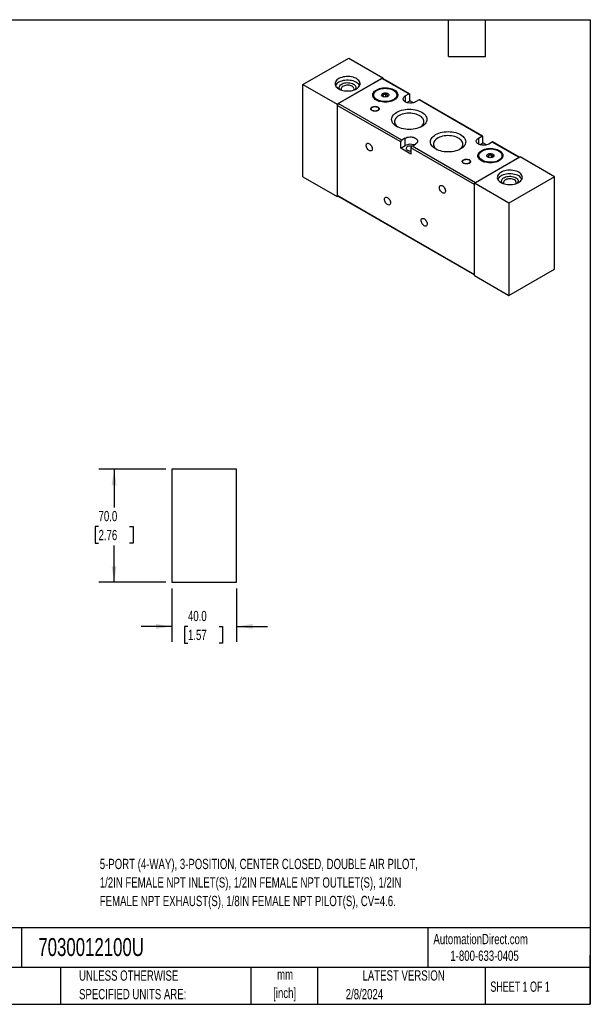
# Model space of a CAD drawing. Header units: millimetres. Extents: x 19 to 819, y 19 to 629.
# Tile 2 of 2: x 466 to 819, y 19 to 629. Entities that reach past the tile are written whole.
import ezdxf

# ---------------------------------------------------------------- set-up
doc = ezdxf.new("R2010")
doc.units = ezdxf.units.MM
doc.header["$LTSCALE"] = 3
doc.layers.add('DIMENSIONS', color=140, linetype='Continuous', lineweight=25)
doc.layers.add('TEXT', color=140, linetype='Continuous', lineweight=25)
doc.styles.add('SLDTEXTSTYLE0', font='TXT', dxfattribs={"width": 0.7})
doc.styles.add('SLDTEXTSTYLE1', font='TXT', dxfattribs={"width": 0.65})
doc.dimstyles.new('SLDDIMSTYLE0', dxfattribs={"dimtxt": 6.474023, "dimasz": 9.906, "dimexe": 0, "dimexo": 0.0625, "dimgap": 1.618506, "dimtad": 0, "dimtih": 1, "dimtoh": 1, "dimrnd": 1e-09, "dimzin": 4, "dimdsep": 46, "dimtxsty": 'SLDTEXTSTYLE0', "dimsah": 1, "dimcen": 0.09, "dimadec": 0, "dimazin": 1, "dimtfac": 1, "dimtofl": 0, "dimtmove": 0, "dimatfit": 3, "dimfxl": 0, "dimfrac": 2, "dimtolj": 1, "dimtzin": 12, "dimarcsym": 0})
doc.dimstyles.new('SLDDIMSTYLE3', dxfattribs={"dimtxt": 6.474023, "dimasz": 9.906, "dimexe": 0, "dimexo": 0.0625, "dimgap": 1.618506, "dimtad": 0, "dimtih": 1, "dimtoh": 1, "dimrnd": 1e-09, "dimzin": 4, "dimdsep": 46, "dimtxsty": 'SLDTEXTSTYLE0', "dimsah": 1, "dimcen": 0.09, "dimadec": 0, "dimazin": 1, "dimtfac": 1, "dimtmove": 0, "dimatfit": 0, "dimfxl": 0, "dimfrac": 2, "dimtolj": 1, "dimtzin": 12, "dimarcsym": 0})

# ---------------------------------------------------------------- blocks, each defined once
blk = doc.blocks.new('_D_8')
at = {"layer": 'DIMENSIONS'}
for p, q in [((560.28, 276.54), (560.28, 243.5)), ((600.28, 276.54), (600.28, 243.5)), ((560.28, 253.02), (541.23, 253.02)), ((570.22, 253.02), (568.04, 253.02)), ((568.04, 253.02), (568.04, 242.73)), ((589.45, 253.02), (591.63, 253.02)), ((591.63, 253.02), (591.63, 242.73)), ((600.28, 253.02), (619.33, 253.02)), ((568.04, 242.73), (570.22, 242.73)), ((591.63, 242.73), (589.45, 242.73))]:
    blk.add_line(p, q, dxfattribs=at)
for points in [[(560.28, 253.02), (550.37, 254.55), (550.37, 251.5)], [(600.28, 253.02), (610.18, 251.5), (610.18, 254.55)]]:
    blk.add_solid(points, dxfattribs=at)
at = {"layer": 'DIMENSIONS', "char_height": 6.35, "attachment_point": 1, "style": 'SLDTEXTSTYLE0'}
for s, insert in [('40.0', (570.22, 262.66)), ('1.57', (570.22, 250.92))]:
    blk.add_mtext(s, dxfattribs=dict(at, insert=insert))
blk = doc.blocks.new('_D_9')
at = {"layer": 'DIMENSIONS'}
for p, q in [((556.47, 350.35), (515, 350.35)), ((524.52, 350.35), (524.52, 326.6)), ((514.9, 314.86), (512.73, 314.86)), ((512.73, 314.86), (512.73, 304.57)), ((534.14, 314.86), (536.31, 314.86)), ((536.31, 314.86), (536.31, 304.57)), ((512.73, 304.57), (514.9, 304.57)), ((524.52, 280.35), (524.52, 303.12)), ((536.31, 304.57), (534.14, 304.57)), ((556.47, 280.35), (515, 280.35))]:
    blk.add_line(p, q, dxfattribs=at)
for points in [[(524.52, 350.35), (523, 340.45), (526.04, 340.45)], [(524.52, 280.35), (526.04, 290.26), (523, 290.26)]]:
    blk.add_solid(points, dxfattribs=at)
at = {"layer": 'DIMENSIONS', "char_height": 6.35, "attachment_point": 1, "style": 'SLDTEXTSTYLE0'}
for s, insert in [('70.0', (514.9, 324.5)), ('2.76', (514.9, 312.76))]:
    blk.add_mtext(s, dxfattribs=dict(at, insert=insert))

msp = doc.modelspace()

# ---------------------------------------------------------------- linework, layer by layer
for p, q in [((641.381, 588.579), (669.665, 604.907)), ((669.665, 604.907), (690.878, 592.661)), ((690.878, 592.661), (662.594, 576.333)), ((663.23, 576.7), (690.242, 592.294)), ((706.859, 582.701), (690.242, 592.294)), ((707.309, 582.745), (690.692, 592.338)), ((690.878, 592.231), (690.878, 592.661)), ((641.381, 531.421), (641.381, 588.579)), ((641.381, 588.579), (662.594, 576.333)), ((684.792, 581.297), (684.715, 581.109)), ((684.792, 581.884), (684.792, 580.921)), ((690.619, 581.382), (691.067, 580.968)), ((691.067, 580.972), (691.067, 582.348)), ((692.74, 580.787), (692.74, 582.607)), ((699.792, 580.921), (699.792, 581.884)), ((699.87, 581.109), (699.792, 581.297)), ((704.667, 581.435), (706.859, 582.701)), ((704.667, 581.435), (704.667, 577.762)), ((707.495, 578.496), (707.495, 582.333)), ((662.594, 576.333), (662.594, 519.175)), ((662.594, 575.598), (662.594, 519.91)), ((701.838, 552.943), (662.594, 575.598)), ((702.475, 554.045), (663.23, 576.7)), ((683.528, 573.475), (683.528, 573.312)), ((688.328, 573.312), (688.328, 573.475)), ((705.542, 577.368), (707.495, 578.496)), ((709.69, 577.228), (707.495, 578.496)), ((713.223, 579.027), (711.031, 577.762)), ((752.113, 556.576), (713.223, 579.027)), ((752.563, 556.62), (713.673, 579.072)), ((704.667, 555.31), (702.475, 554.045)), ((704.667, 550.738), (704.667, 555.31)), ((749.921, 555.31), (752.113, 556.576)), ((749.921, 555.31), (749.921, 551.637)), ((752.75, 552.371), (752.75, 556.208)), ((701.838, 549.105), (701.838, 552.943)), ((701.838, 549.105), (704.667, 550.738)), ((708.202, 545.431), (701.838, 549.105)), ((747.447, 526.614), (708.202, 549.269)), ((708.202, 549.269), (708.202, 545.431)), ((708.838, 550.371), (711.031, 551.637)), ((748.083, 527.716), (708.838, 550.371)), ((750.797, 551.243), (752.75, 552.371)), ((754.945, 551.103), (752.75, 552.371)), ((758.477, 552.902), (756.285, 551.637)), ((775.094, 543.309), (758.477, 552.902)), ((775.358, 543.461), (758.927, 552.947)), ((747.447, 527.348), (775.731, 543.677)), ((775.094, 543.309), (748.083, 527.716)), ((749.846, 543.742), (749.769, 543.554)), ((749.846, 544.33), (749.846, 543.366)), ((756.121, 544.793), (756.121, 543.417)), ((757.794, 545.052), (757.794, 543.232)), ((764.846, 543.366), (764.846, 544.33)), ((764.923, 543.554), (764.846, 543.742)), ((796.944, 531.43), (775.731, 543.677)), ((740.097, 540.819), (740.097, 540.656)), ((744.897, 540.656), (744.897, 540.819)), ((641.381, 531.421), (662.594, 519.175)), ((796.944, 531.43), (768.66, 515.102)), ((796.944, 474.273), (796.944, 531.43)), ((768.66, 515.102), (747.447, 527.348)), ((747.447, 470.191), (747.447, 527.348)), ((747.447, 470.925), (747.447, 526.614)), ((662.594, 519.91), (747.447, 470.925)), ((662.594, 519.175), (662.967, 519.39)), ((662.78, 519.498), (747.447, 470.621)), ((768.66, 515.102), (768.66, 457.944)), ((747.447, 470.191), (768.66, 457.944)), ((768.66, 457.944), (796.944, 474.273)), ((560.276, 350.353), (560.276, 280.353)), ((600.276, 350.353), (560.276, 350.353)), ((600.276, 280.353), (600.276, 350.353)), ((560.276, 280.353), (600.276, 280.353))]:
    msp.add_line(p, q)
at = {"flags": 128}
for points in [[(663.478, 585.824), (664.257, 585.43), (665.12, 585.1), (666.052, 584.84), (667.035, 584.653), (668.053, 584.544), (669.087, 584.514), (670.119, 584.564), (671.13, 584.693), (672.102, 584.898), (673.018, 585.176), (673.862, 585.523), (674.618, 585.931), (675.273, 586.394), (675.815, 586.903), (676.235, 587.449), (676.526, 588.023), (676.681, 588.614), (676.698, 589.211), (676.577, 589.805), (676.32, 590.384), (675.932, 590.938), (675.419, 591.457), (674.792, 591.932), (674.059, 592.355), (673.236, 592.718), (672.337, 593.014), (671.377, 593.238), (670.374, 593.386), (669.346, 593.456), (668.311, 593.446), (667.287, 593.356), (666.293, 593.189), (665.347, 592.946), (664.465, 592.633), (663.664, 592.255), (662.957, 591.818), (662.356, 591.331), (661.874, 590.802), (661.518, 590.241), (661.295, 589.658), (661.209, 589.062), (661.261, 588.465), (661.45, 587.878), (661.773, 587.31), (662.224, 586.772), (662.796, 586.274), (663.478, 585.824)], [(676.45, 587.844), (676.32, 588.098), (675.932, 588.652), (675.419, 589.171), (674.792, 589.646), (674.059, 590.069), (673.236, 590.431), (672.337, 590.727), (671.377, 590.951), (670.374, 591.1), (669.346, 591.169), (668.311, 591.159), (667.287, 591.07), (666.293, 590.902), (665.347, 590.66), (664.465, 590.347), (663.664, 589.968), (662.957, 589.532), (662.356, 589.045), (661.874, 588.516), (661.518, 587.955), (661.465, 587.844)], [(664.327, 585.4), (664.022, 585.853), (663.847, 586.333), (663.812, 586.824), (663.917, 587.311), (664.16, 587.782), (664.534, 588.223), (665.028, 588.622), (665.629, 588.97), (666.321, 589.255), (667.086, 589.471), (667.901, 589.611), (668.745, 589.671), (669.595, 589.651), (670.427, 589.55), (671.22, 589.372), (671.95, 589.121), (672.599, 588.803), (673.149, 588.428), (673.584, 588.007), (673.894, 587.549), (674.068, 587.069), (674.103, 586.578), (673.998, 586.091), (673.755, 585.62), (673.588, 585.4)], [(672.79, 585.099), (672.921, 585.444), (672.955, 585.87), (672.853, 586.292), (672.618, 586.697), (672.259, 587.069), (671.787, 587.397), (671.219, 587.669), (670.574, 587.877), (669.874, 588.012), (669.142, 588.071), (668.405, 588.051), (667.686, 587.954), (667.01, 587.782), (666.401, 587.541), (665.879, 587.239), (665.462, 586.888), (665.163, 586.498), (664.994, 586.083), (664.96, 585.657), (665.062, 585.234), (665.125, 585.099)], [(686.812, 578.884), (686.131, 579.334), (685.559, 579.832), (685.108, 580.37), (684.784, 580.938), (684.595, 581.526), (684.543, 582.123), (684.63, 582.718), (684.853, 583.302), (685.209, 583.863), (685.691, 584.392), (686.291, 584.879), (686.998, 585.315), (687.8, 585.693), (688.682, 586.007), (689.628, 586.249), (690.622, 586.417), (691.645, 586.506), (692.681, 586.516), (693.709, 586.446), (694.712, 586.298), (695.671, 586.074), (696.571, 585.778), (697.394, 585.416), (698.126, 584.993), (698.754, 584.518), (699.267, 583.999), (699.655, 583.445), (699.912, 582.866), (700.032, 582.272), (700.015, 581.674), (699.86, 581.083), (699.57, 580.51), (699.15, 579.964), (698.607, 579.454), (697.952, 578.992), (697.196, 578.583), (696.353, 578.237), (695.437, 577.959), (694.464, 577.753), (693.453, 577.624), (692.422, 577.574), (691.388, 577.604), (690.37, 577.714), (689.386, 577.9), (688.455, 578.161), (687.591, 578.491), (686.812, 578.884)], [(686.989, 578.823), (686.316, 579.268), (685.755, 579.762), (685.315, 580.296), (685.005, 580.859), (684.832, 581.442), (684.797, 582.032), (684.901, 582.62), (685.144, 583.194), (685.519, 583.744), (686.021, 584.259), (686.639, 584.73), (687.363, 585.148), (688.179, 585.505), (689.071, 585.794), (690.023, 586.011), (691.018, 586.151), (692.036, 586.212), (693.059, 586.191), (694.068, 586.091), (695.044, 585.912), (695.968, 585.658), (696.824, 585.334), (697.595, 584.946), (698.268, 584.501), (698.83, 584.006), (699.269, 583.473), (699.579, 582.91), (699.753, 582.327), (699.788, 581.737), (699.683, 581.149), (699.441, 580.575), (699.065, 580.025), (698.564, 579.51), (697.945, 579.039), (697.221, 578.621), (696.406, 578.264), (695.86, 578.076)], [(697.351, 579.128), (696.597, 578.75), (695.76, 578.436), (694.856, 578.192), (693.901, 578.024), (692.916, 577.934), (691.918, 577.924), (690.927, 577.994), (689.963, 578.143), (689.045, 578.368), (688.189, 578.665), (687.413, 579.028), (686.733, 579.449), (686.16, 579.921), (685.707, 580.434), (685.382, 580.979), (685.192, 581.544), (685.14, 582.12), (685.227, 582.694), (685.451, 583.255), (685.809, 583.793), (686.293, 584.297), (686.893, 584.757), (687.599, 585.164), (688.396, 585.511), (689.269, 585.791), (690.201, 585.997), (691.173, 586.127), (692.167, 586.177), (693.164, 586.147), (694.144, 586.037), (695.087, 585.849), (695.977, 585.588), (696.794, 585.257), (697.524, 584.864), (698.152, 584.416), (698.666, 583.923), (699.056, 583.392), (699.314, 582.836), (699.436, 582.264), (699.419, 581.688), (699.262, 581.119), (698.971, 580.568), (698.549, 580.046), (698.005, 579.562), (697.351, 579.128)], [(690.715, 581.137), (690.373, 581.392), (690.151, 581.689), (690.063, 582.007), (690.116, 582.329), (690.305, 582.632), (690.619, 582.899), (691.039, 583.113), (691.537, 583.259), (692.082, 583.329), (692.641, 583.319), (693.178, 583.229), (693.659, 583.065), (694.054, 582.837), (694.339, 582.559), (694.495, 582.249), (694.512, 581.927), (694.39, 581.612), (694.137, 581.324), (693.767, 581.082), (693.305, 580.901), (692.779, 580.791), (692.222, 580.761), (691.67, 580.812), (691.157, 580.94), (690.715, 581.137)], [(711.031, 577.762), (710.43, 577.471), (709.75, 577.244), (709.013, 577.089), (708.241, 577.011), (707.456, 577.011), (706.684, 577.089), (705.947, 577.244), (705.267, 577.471), (704.667, 577.762), (704.162, 578.109), (703.77, 578.501), (703.502, 578.926), (703.366, 579.372), (703.366, 579.825), (703.502, 580.271), (703.77, 580.696), (704.162, 581.089), (704.667, 581.435)], [(684.09, 572.414), (683.715, 572.688), (683.46, 573.003), (683.338, 573.345), (683.356, 573.693), (683.512, 574.03), (683.798, 574.336), (684.2, 574.597), (684.694, 574.797), (685.255, 574.925), (685.853, 574.976), (686.454, 574.945), (687.027, 574.836), (687.541, 574.653), (687.968, 574.406), (688.285, 574.11), (688.475, 573.779), (688.527, 573.432), (688.44, 573.087), (688.217, 572.763), (687.87, 572.478), (687.42, 572.246), (686.888, 572.081), (686.305, 571.99), (685.702, 571.98), (685.11, 572.051), (684.563, 572.198), (684.09, 572.414)], [(684.231, 572.496), (683.874, 572.759), (683.637, 573.063), (683.533, 573.392), (683.568, 573.725), (683.74, 574.044), (684.039, 574.33), (684.448, 574.566), (684.943, 574.739), (685.496, 574.838), (686.073, 574.858), (686.642, 574.798), (687.17, 574.661), (687.625, 574.455), (687.982, 574.192), (688.22, 573.888), (688.324, 573.559), (688.289, 573.226), (688.117, 572.907), (687.817, 572.621), (687.408, 572.385), (686.913, 572.212), (686.361, 572.113), (685.783, 572.093), (685.214, 572.153), (684.687, 572.29), (684.231, 572.496)], [(699.434, 562.495), (698.619, 563.021), (697.912, 563.596), (697.321, 564.214), (696.853, 564.866), (696.515, 565.544), (696.31, 566.24), (696.241, 566.944), (696.31, 567.649), (696.515, 568.344), (696.853, 569.022), (697.321, 569.674), (697.912, 570.292), (698.619, 570.867), (699.434, 571.394), (700.345, 571.864), (701.342, 572.272), (702.412, 572.614), (703.541, 572.884), (704.716, 573.079), (705.921, 573.197), (707.141, 573.237), (708.362, 573.197), (709.567, 573.079), (710.741, 572.884), (711.871, 572.614), (712.941, 572.272), (713.937, 571.864), (714.849, 571.394), (715.663, 570.867), (716.371, 570.292), (716.962, 569.674), (717.43, 569.022), (717.768, 568.344), (717.973, 567.649), (718.041, 566.944), (717.973, 566.24), (717.768, 565.544), (717.43, 564.866), (716.962, 564.214), (716.371, 563.596), (715.663, 563.021), (714.849, 562.495), (713.937, 562.025), (712.941, 561.616), (711.871, 561.275), (710.741, 561.005), (709.567, 560.81), (708.362, 560.691), (707.141, 560.652), (705.921, 560.691), (704.716, 560.81), (703.541, 561.005), (702.412, 561.275), (701.342, 561.616), (700.345, 562.025), (699.434, 562.495)], [(714.157, 562.129), (714.49, 562.375), (715.094, 562.92), (715.578, 563.503), (715.934, 564.117), (716.157, 564.751), (716.244, 565.396), (716.192, 566.042), (716.003, 566.68), (715.68, 567.3), (715.227, 567.892), (714.652, 568.447), (713.962, 568.957), (713.17, 569.415), (712.286, 569.813), (711.324, 570.145), (710.299, 570.406), (709.226, 570.593), (708.121, 570.702), (707.001, 570.732), (705.884, 570.682), (704.785, 570.553), (703.723, 570.348), (702.712, 570.068), (701.768, 569.719), (700.906, 569.306), (700.138, 568.834), (699.476, 568.312), (698.931, 567.747), (698.51, 567.147), (698.22, 566.522), (698.065, 565.881), (698.048, 565.234), (698.169, 564.591), (698.425, 563.961), (698.814, 563.354), (699.329, 562.78), (699.962, 562.246), (700.125, 562.129)], [(704.667, 555.31), (705.267, 555.601), (705.947, 555.828), (706.684, 555.983), (707.456, 556.061), (708.241, 556.061), (709.013, 555.983), (709.75, 555.828), (710.43, 555.601), (711.031, 555.31), (711.535, 554.964), (711.927, 554.571), (712.195, 554.146), (712.331, 553.7), (712.331, 553.247), (712.195, 552.801), (711.927, 552.376), (711.535, 551.983), (711.031, 551.637)], [(723.476, 548.616), (722.661, 549.142), (721.954, 549.718), (721.363, 550.335), (720.895, 550.987), (720.556, 551.665), (720.352, 552.361), (720.283, 553.065), (720.352, 553.77), (720.556, 554.465), (720.895, 555.144), (721.363, 555.795), (721.954, 556.413), (722.661, 556.989), (723.476, 557.515), (724.387, 557.985), (725.384, 558.393), (726.454, 558.735), (727.583, 559.005), (728.758, 559.2), (729.963, 559.318), (731.183, 559.358), (732.403, 559.318), (733.609, 559.2), (734.783, 559.005), (735.912, 558.735), (736.982, 558.393), (737.979, 557.985), (738.891, 557.515), (739.705, 556.989), (740.412, 556.413), (741.004, 555.795), (741.471, 555.144), (741.81, 554.465), (742.015, 553.77), (742.083, 553.065), (742.015, 552.361), (741.81, 551.665), (741.471, 550.987), (741.004, 550.335), (740.412, 549.718), (739.705, 549.142), (738.891, 548.616), (737.979, 548.146), (736.982, 547.737), (735.912, 547.396), (734.783, 547.126), (733.609, 546.931), (732.403, 546.812), (731.183, 546.773), (729.963, 546.812), (728.758, 546.931), (727.583, 547.126), (726.454, 547.396), (725.384, 547.737), (724.387, 548.146), (723.476, 548.616)], [(738.199, 548.25), (738.531, 548.496), (739.136, 549.041), (739.62, 549.624), (739.976, 550.238), (740.199, 550.872), (740.285, 551.517), (740.233, 552.164), (740.044, 552.801), (739.721, 553.421), (739.268, 554.013), (738.693, 554.568), (738.004, 555.078), (737.212, 555.536), (736.328, 555.934), (735.366, 556.266), (734.34, 556.527), (733.267, 556.714), (732.162, 556.823), (731.043, 556.853), (729.925, 556.803), (728.827, 556.674), (727.764, 556.469), (726.753, 556.189), (725.81, 555.84), (724.947, 555.427), (724.18, 554.955), (723.518, 554.433), (722.973, 553.868), (722.552, 553.268), (722.262, 552.643), (722.107, 552.002), (722.09, 551.355), (722.21, 550.712), (722.467, 550.082), (722.856, 549.475), (723.37, 548.901), (724.004, 548.367), (724.167, 548.25)], [(756.285, 551.637), (755.684, 551.345), (755.005, 551.119), (754.268, 550.964), (753.496, 550.886), (752.711, 550.886), (751.939, 550.964), (751.202, 551.119), (750.522, 551.345), (749.921, 551.637), (749.417, 551.983), (749.025, 552.376), (748.757, 552.801), (748.62, 553.247), (748.62, 553.7), (748.757, 554.146), (749.025, 554.571), (749.417, 554.964), (749.921, 555.31)], [(682.393, 547.633), (681.961, 547.941), (681.552, 548.349), (681.188, 548.835), (680.89, 549.373), (680.672, 549.933), (680.547, 550.487), (680.522, 551.003), (680.598, 551.454), (680.77, 551.816), (681.03, 552.069), (681.363, 552.199), (681.752, 552.201), (682.175, 552.072), (682.61, 551.821), (683.034, 551.461), (683.422, 551.011), (683.756, 550.495), (684.015, 549.942), (684.188, 549.381), (684.263, 548.843), (684.238, 548.356), (684.113, 547.947), (683.896, 547.637), (683.597, 547.444), (683.234, 547.378), (682.825, 547.442), (682.393, 547.633)], [(708.779, 550.333), (708.384, 550.399), (707.771, 550.43), (707.163, 550.379), (706.591, 550.247), (706.087, 550.044), (705.678, 549.778), (705.386, 549.466), (705.227, 549.123), (705.209, 548.768), (705.333, 548.42), (705.593, 548.098), (705.975, 547.819)], [(751.866, 541.329), (751.184, 541.779), (750.613, 542.278), (750.161, 542.815), (749.838, 543.383), (749.649, 543.971), (749.597, 544.568), (749.683, 545.163), (749.907, 545.747), (750.263, 546.308), (750.745, 546.837), (751.345, 547.324), (752.052, 547.761), (752.854, 548.139), (753.736, 548.452), (754.682, 548.694), (755.676, 548.862), (756.699, 548.951), (757.734, 548.961), (758.763, 548.892), (759.766, 548.743), (760.725, 548.519), (761.625, 548.223), (762.448, 547.861), (763.18, 547.438), (763.808, 546.963), (764.32, 546.444), (764.709, 545.89), (764.965, 545.311), (765.086, 544.717), (765.069, 544.12), (764.914, 543.529), (764.624, 542.955), (764.204, 542.409), (763.661, 541.9), (763.006, 541.437), (762.25, 541.029), (761.406, 540.682), (760.49, 540.404), (759.518, 540.198), (758.507, 540.07), (757.476, 540.02), (756.442, 540.05), (755.424, 540.159), (754.44, 540.345), (753.508, 540.606), (752.645, 540.936), (751.866, 541.329)], [(752.043, 541.268), (751.37, 541.714), (750.809, 542.208), (750.369, 542.741), (750.059, 543.305), (749.885, 543.887), (749.85, 544.478), (749.955, 545.065), (750.197, 545.639), (750.573, 546.189), (751.075, 546.704), (751.693, 547.175), (752.417, 547.593), (753.233, 547.95), (754.125, 548.24), (755.077, 548.456), (756.072, 548.596), (757.09, 548.657), (758.113, 548.637), (759.122, 548.536), (760.097, 548.357), (761.022, 548.104), (761.878, 547.78), (762.649, 547.391), (763.322, 546.946), (763.883, 546.452), (764.323, 545.918), (764.633, 545.355), (764.807, 544.772), (764.842, 544.182), (764.737, 543.594), (764.495, 543.02), (764.119, 542.47), (763.617, 541.955), (762.999, 541.484), (762.275, 541.066), (761.459, 540.709), (760.914, 540.521)], [(762.404, 547.413), (763.059, 546.978), (763.603, 546.495), (764.024, 545.973), (764.316, 545.422), (764.472, 544.853), (764.49, 544.277), (764.368, 543.705), (764.11, 543.149), (763.72, 542.618), (763.206, 542.124), (762.578, 541.677), (761.848, 541.284), (761.03, 540.953), (760.141, 540.692), (759.197, 540.504), (758.218, 540.394), (757.221, 540.364), (756.227, 540.414), (755.255, 540.544), (754.323, 540.75), (753.45, 541.03), (752.653, 541.376), (751.947, 541.784), (751.347, 542.244), (750.863, 542.748), (750.505, 543.286), (750.28, 543.847), (750.194, 544.421), (750.246, 544.996), (750.436, 545.562), (750.761, 546.107), (751.214, 546.62), (751.787, 547.092), (752.467, 547.513), (753.243, 547.876), (754.098, 548.173), (755.017, 548.398), (755.981, 548.547), (756.972, 548.617), (757.969, 548.607), (758.955, 548.517), (759.91, 548.348), (760.814, 548.105), (761.651, 547.791), (762.404, 547.413)], [(755.769, 543.583), (755.427, 543.838), (755.205, 544.134), (755.117, 544.453), (755.17, 544.774), (755.359, 545.077), (755.673, 545.344), (756.093, 545.558), (756.591, 545.704), (757.136, 545.775), (757.695, 545.764), (758.232, 545.674), (758.713, 545.51), (759.108, 545.282), (759.393, 545.004), (759.549, 544.694), (759.566, 544.372), (759.444, 544.057), (759.19, 543.769), (758.821, 543.527), (758.358, 543.346), (757.832, 543.237), (757.276, 543.206), (756.724, 543.257), (756.211, 543.385), (755.769, 543.583)], [(740.658, 539.758), (740.284, 540.031), (740.029, 540.347), (739.907, 540.688), (739.924, 541.037), (740.08, 541.373), (740.367, 541.68), (740.768, 541.94), (741.263, 542.14), (741.824, 542.269), (742.421, 542.319), (743.023, 542.289), (743.596, 542.179), (744.109, 541.997), (744.536, 541.75), (744.853, 541.453), (745.043, 541.123), (745.096, 540.776), (745.008, 540.431), (744.785, 540.107), (744.439, 539.821), (743.988, 539.59), (743.457, 539.424), (742.874, 539.334), (742.27, 539.324), (741.679, 539.394), (741.132, 539.542), (740.658, 539.758)], [(740.8, 539.839), (740.443, 540.102), (740.205, 540.407), (740.101, 540.736), (740.136, 541.069), (740.308, 541.388), (740.608, 541.674), (741.017, 541.91), (741.512, 542.083), (742.064, 542.182), (742.642, 542.202), (743.211, 542.142), (743.738, 542.005), (744.194, 541.799), (744.551, 541.536), (744.788, 541.231), (744.892, 540.903), (744.857, 540.569), (744.685, 540.251), (744.386, 539.965), (743.977, 539.729), (743.482, 539.556), (742.929, 539.456), (742.352, 539.436), (741.783, 539.496), (741.255, 539.633), (740.8, 539.839)], [(774.847, 534.186), (774.068, 534.579), (773.204, 534.909), (772.273, 535.17), (771.289, 535.356), (770.271, 535.466), (769.237, 535.496), (768.206, 535.446), (767.195, 535.317), (766.223, 535.111), (765.306, 534.833), (764.463, 534.487), (763.707, 534.078), (763.052, 533.616), (762.509, 533.107), (762.089, 532.56), (761.799, 531.987), (761.644, 531.396), (761.627, 530.798), (761.747, 530.204), (762.004, 529.626), (762.392, 529.071), (762.905, 528.552), (763.533, 528.077), (764.265, 527.654), (765.088, 527.292), (765.988, 526.996), (766.947, 526.772), (767.95, 526.624), (768.978, 526.554), (770.014, 526.564), (771.037, 526.653), (772.031, 526.821), (772.977, 527.063), (773.859, 527.377), (774.661, 527.755), (775.368, 528.191), (775.968, 528.678), (776.45, 529.207), (776.806, 529.768), (777.029, 530.352), (777.116, 530.948), (777.064, 531.544), (776.875, 532.132), (776.551, 532.7), (776.1, 533.238), (775.528, 533.736), (774.847, 534.186)], [(774.847, 531.9), (774.068, 532.293), (773.204, 532.623), (772.273, 532.884), (771.289, 533.07), (770.271, 533.179), (769.237, 533.209), (768.206, 533.159), (767.195, 533.031), (766.223, 532.825), (765.306, 532.547), (764.463, 532.2), (763.707, 531.792), (763.052, 531.329), (762.509, 530.82), (762.089, 530.274), (761.874, 529.879)], [(764.736, 527.435), (764.431, 527.888), (764.256, 528.368), (764.221, 528.859), (764.326, 529.346), (764.569, 529.817), (764.943, 530.258), (765.437, 530.657), (766.038, 531.005), (766.731, 531.29), (767.495, 531.506), (768.31, 531.646), (769.154, 531.706), (770.004, 531.686), (770.836, 531.585), (771.629, 531.407), (772.359, 531.156), (773.008, 530.838)], [(773.008, 530.838), (773.558, 530.464), (773.994, 530.042), (774.303, 529.584), (774.477, 529.104), (774.512, 528.613), (774.407, 528.126), (774.165, 527.655), (773.997, 527.435)], [(727.648, 521.508), (727.215, 521.816), (726.807, 522.224), (726.443, 522.71), (726.144, 523.248), (725.927, 523.808), (725.802, 524.362), (725.777, 524.878), (725.852, 525.329), (726.025, 525.691), (726.285, 525.944), (726.618, 526.074), (727.007, 526.075), (727.43, 525.947), (727.865, 525.696), (728.288, 525.335), (728.677, 524.886), (729.011, 524.37), (729.27, 523.817), (729.443, 523.256), (729.518, 522.718), (729.493, 522.231), (729.368, 521.822), (729.151, 521.512), (728.852, 521.319), (728.489, 521.253), (728.08, 521.317), (727.648, 521.508)], [(772.197, 529.432), (771.628, 529.704), (770.983, 529.912), (770.283, 530.047), (769.552, 530.106), (768.814, 530.086), (768.095, 529.989), (767.42, 529.817), (766.81, 529.576), (766.288, 529.274), (765.871, 528.923), (765.572, 528.533), (765.403, 528.118), (765.369, 527.692), (765.471, 527.269), (765.534, 527.134)], [(693.706, 514.156), (693.274, 514.464), (692.865, 514.872), (692.502, 515.358), (692.203, 515.896), (691.986, 516.456), (691.861, 517.01), (691.836, 517.526), (691.911, 517.977), (692.084, 518.339), (692.343, 518.592), (692.677, 518.722), (693.066, 518.723), (693.489, 518.595), (693.924, 518.344), (694.347, 517.983), (694.736, 517.534), (695.069, 517.018), (695.329, 516.465), (695.502, 515.904), (695.577, 515.366), (695.552, 514.879), (695.427, 514.47), (695.209, 514.16), (694.911, 513.967), (694.547, 513.901), (694.139, 513.965), (693.706, 514.156)], [(716.334, 501.094), (715.902, 501.402), (715.493, 501.809), (715.129, 502.295), (714.831, 502.833), (714.613, 503.394), (714.488, 503.947), (714.463, 504.463), (714.539, 504.914), (714.711, 505.276), (714.971, 505.529), (715.304, 505.66), (715.693, 505.661), (716.116, 505.532), (716.551, 505.281), (716.975, 504.921), (717.364, 504.471), (717.697, 503.956), (717.957, 503.403), (718.129, 502.842), (718.204, 502.303), (718.179, 501.817), (718.054, 501.407), (717.837, 501.098), (717.538, 500.905), (717.175, 500.838), (716.766, 500.903), (716.334, 501.094)]]:
    msp.add_lwpolyline(points, dxfattribs=at)
for centre, radius, start, end in [((690.505, 591.926), 0.453, 65.692881, 125.617577), ((707.107, 582.396), 0.393, 350.785963, 129.203285), ((663.975, 575.535), 1.383, 122.605478, 177.394522), ((684.663, 573.396), 1.138, 184.203981, 243.932112), ((691.324, 586.508), 8.823, 240.569513, 252.8628), ((687.134, 573.436), 1.2, 297.765735, 354.098171), ((713.486, 578.659), 0.453, 65.692881, 125.617577), ((752.362, 556.271), 0.393, 350.785963, 129.203285), ((703.22, 552.88), 1.383, 122.605478, 177.394522), ((707.876, 544.446), 7.063, 71.174453, 117.028324), ((709.584, 549.206), 1.383, 122.605478, 177.394522), ((758.741, 552.534), 0.453, 65.692881, 125.617577), ((707.817, 551.337), 3.971, 242.362568, 275.566291), ((741.232, 540.739), 1.138, 184.203983, 243.93213), ((743.703, 540.779), 1.2, 297.765717, 354.098169), ((756.378, 548.953), 8.823, 240.569513, 252.862806), ((772.656, 527.705), 4.732, 27.353149, 62.426453), ((771.574, 527.793), 1.753, 337.927697, 69.219467), ((663.022, 519.855), 0.432, 172.74417, 235.943649)]:
    msp.add_arc(centre, radius, start, end)
for points, knots in [([(691.067, 582.348), (691.032, 582.217), (690.997, 582.093), (690.922, 581.866), (690.883, 581.762), (690.766, 581.508), (690.69, 581.423), (690.619, 581.382)], [0, 0, 0, 0, 0.25, 0.25, 0.5, 0.5, 1, 1, 1, 1]), ([(692.74, 582.607), (692.61, 582.532), (692.476, 582.464), (692.199, 582.354), (692.053, 582.311), (691.615, 582.243), (691.33, 582.278), (691.067, 582.348)], [0, 0, 0, 0, 0.25, 0.25, 0.5, 0.5, 1, 1, 1, 1]), ([(693.965, 581.9), (693.87, 581.9), (693.772, 581.909), (693.569, 581.959), (693.463, 582.001), (693.139, 582.187), (692.933, 582.385), (692.74, 582.607)], [0, 0, 0, 0, 0.25, 0.25, 0.5, 0.5, 1, 1, 1, 1]), ([(693.517, 580.934), (693.552, 580.954), (693.588, 580.985), (693.662, 581.077), (693.701, 581.142), (693.819, 581.394), (693.895, 581.637), (693.965, 581.9)], [0, 0, 0, 0, 0.25, 0.25, 0.5, 0.5, 1, 1, 1, 1]), ([(756.121, 544.793), (756.086, 544.663), (756.05, 544.539), (755.976, 544.312), (755.937, 544.207), (755.82, 543.954), (755.743, 543.868), (755.673, 543.828)], [0, 0, 0, 0, 0.25, 0.25, 0.5, 0.5, 1, 1, 1, 1]), ([(756.073, 543.45), (756.017, 543.491), (755.876, 543.593), (755.749, 543.74), (755.673, 543.828)], [0, 0, 0, 0, 0.4033956, 1, 1, 1, 1]), ([(757.794, 545.052), (757.664, 544.977), (757.53, 544.909), (757.253, 544.799), (757.107, 544.757), (756.669, 544.688), (756.384, 544.723), (756.121, 544.793)], [0, 0, 0, 0, 0.25, 0.25, 0.5, 0.5, 1, 1, 1, 1]), ([(757.794, 545.052), (757.89, 544.942), (757.988, 544.838), (758.19, 544.654), (758.296, 544.573), (758.62, 544.385), (758.827, 544.345), (759.019, 544.345)], [0, 0, 0, 0, 0.25, 0.25, 0.5, 0.5, 1, 1, 1, 1]), ([(758.571, 543.379), (758.606, 543.4), (758.642, 543.43), (758.716, 543.522), (758.755, 543.587), (758.872, 543.839), (758.949, 544.082), (759.019, 544.345)], [0, 0, 0, 0, 0.25, 0.25, 0.5, 0.5, 1, 1, 1, 1])]:
    msp.add_open_spline(points, degree=3, knots=knots)
at = {"layer": 'TEXT'}
for p, q in [((19.05, 628.65), (819.15, 628.65)), ((731.52, 605.79), (731.52, 628.65)), ((754.38, 605.79), (754.38, 628.65)), ((819.15, 628.65), (819.15, 19.05)), ((731.52, 605.79), (754.38, 605.79)), ((819.15, 66.378), (19.05, 66.378)), ((467.277, 66.378), (467.277, 41.91)), ((718.726, 66.378), (718.726, 41.91)), ((819.15, 19.05), (819.15, 49.53)), ((819.15, 41.91), (19.05, 41.91)), ((491.341, 41.91), (491.341, 19.05)), ((609.073, 41.91), (609.073, 19.05)), ((650.436, 41.91), (650.436, 19.05)), ((754.046, 41.91), (754.046, 19.05)), ((19.05, 19.05), (819.15, 19.05))]:
    msp.add_line(p, q, dxfattribs=at)

# ---------------------------------------------------------------- texts
for s, insert, char_height, attachment_point, style in [('5-PORT (4-WAY), 3-POSITION, CENTER CLOSED, DOUBLE AIR PILOT,', (515.663, 109.118), 6.35, 1, 'SLDTEXTSTYLE0'), ('1/2IN FEMALE NPT INLET(S), 1/2IN FEMALE NPT OUTLET(S), 1/2IN', (515.663, 97.651), 6.35, 1, 'SLDTEXTSTYLE0'), ('FEMALE NPT EXHAUST(S), 1/8IN FEMALE NPT PILOT(S), CV=4.6.', (515.663, 86.185), 6.35, 1, 'SLDTEXTSTYLE0'), ('AutomationDirect.com', (722.085, 62.63), 6.35, 1, 'SLDTEXTSTYLE0'), ('7030012100U', (477.623, 60.056), 11.1125, 1, 'SLDTEXTSTYLE0'), ('1-800-633-0405', (732.575, 52.311), 6.35, 1, 'SLDTEXTSTYLE0'), ('UNLESS OTHERWISE', (502.824, 40.002), 6.35, 1, 'SLDTEXTSTYLE0'), ('mm', (630.297, 40.723), 6.35, 2, 'SLDTEXTSTYLE0'), ('LATEST VERSION', (703.656, 40.092), 6.35, 2, 'SLDTEXTSTYLE0'), ('SHEET 1 OF 1', (757.324, 33.154), 6.35, 1, 'SLDTEXTSTYLE1'), ('SPECIFIED UNITS ARE:', (502.824, 28.535), 6.35, 1, 'SLDTEXTSTYLE0'), ('[inch]', (630.045, 29.257), 6.35, 2, 'SLDTEXTSTYLE0'), ('2/8/2024', (667.838, 28.54), 6.35, 1, 'SLDTEXTSTYLE0')]:
    msp.add_mtext(s, dxfattribs=dict(at, insert=insert, char_height=char_height, attachment_point=attachment_point, style=style))

# ---------------------------------------------------------------- dimensions: what is measured, and where the dimension line sits
at = {"layer": 'DIMENSIONS'}
dim = msp.add_linear_dim(base=(524.521, 280.353), p1=(560.276, 350.353), p2=(560.276, 280.353), angle=90, dimstyle='SLDDIMSTYLE0', dxfattribs=at)
dim.commit()
dim.dimension.update_dxf_attribs({"geometry": '_D_9', "text_midpoint": (524.521, 314.861), "dimtype": 160})
dim = msp.add_linear_dim(base=(600.276, 253.024), p1=(560.276, 280.353), p2=(600.276, 280.353), dimstyle='SLDDIMSTYLE3', dxfattribs=at)
dim.commit()
dim.dimension.update_dxf_attribs({"geometry": '_D_8', "text_midpoint": (579.835, 253.024), "dimtype": 160})

doc.saveas('drawing.dxf')
